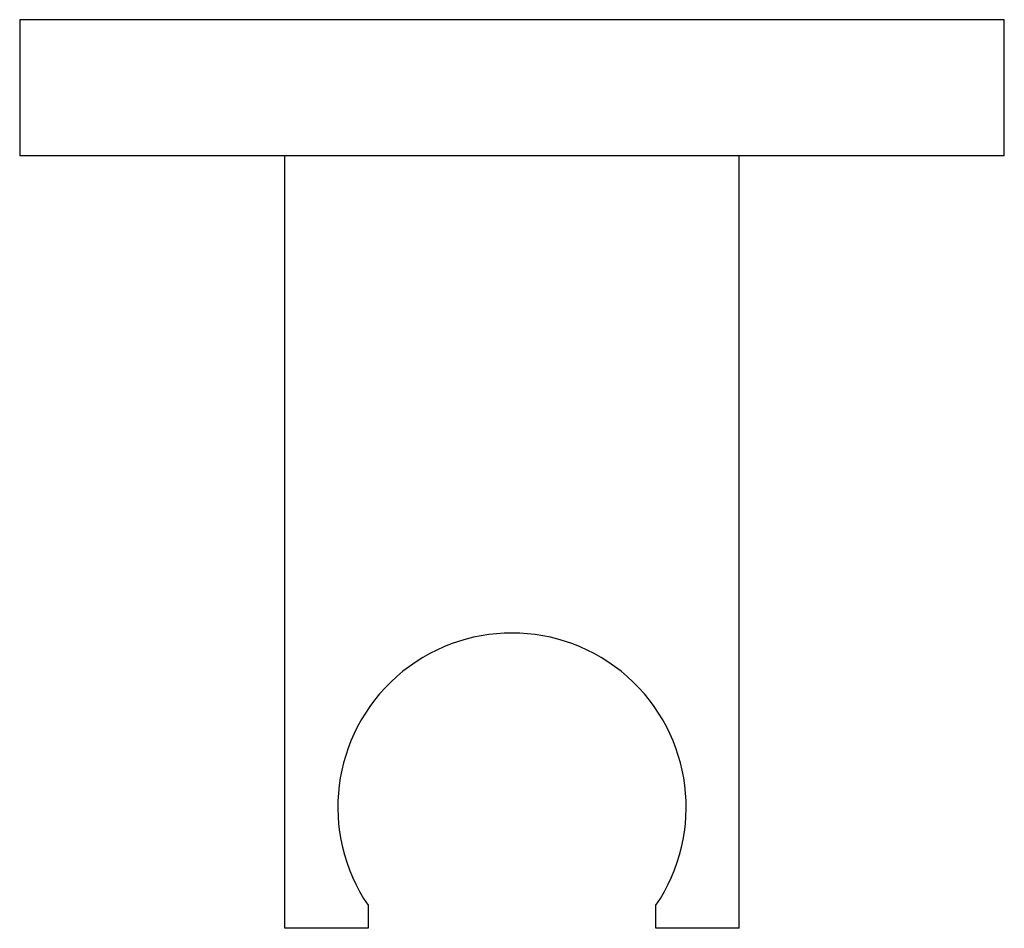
# Model space of a CAD drawing. Header units: millimetres. Extents: x 4054.3161 to 4054.3811, y 1761.4455 to 1761.5055.
import ezdxf

# ---------------------------------------------------------------- set-up
doc = ezdxf.new("R2010")
doc.units = ezdxf.units.MM
doc.layers.add('SANINDUSA', color=3, linetype='Continuous')

msp = doc.modelspace()

# ---------------------------------------------------------------- linework, layer by layer
at = {"layer": 'SANINDUSA'}
for p, q in [((4054.316117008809, 1761.505542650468), (4054.316117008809, 1761.496542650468)), ((4054.381117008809, 1761.505542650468), (4054.316117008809, 1761.505542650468)), ((4054.381117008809, 1761.496542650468), (4054.381117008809, 1761.505542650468)), ((4054.381117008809, 1761.496542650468), (4054.316117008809, 1761.496542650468)), ((4054.333617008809, 1761.445542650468), (4054.333617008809, 1761.496542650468)), ((4054.363617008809, 1761.445542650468), (4054.363617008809, 1761.496542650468)), ((4054.339117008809, 1761.44706190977), (4054.339117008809, 1761.445542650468)), ((4054.358117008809, 1761.445542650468), (4054.358117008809, 1761.44706190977)), ((4054.339117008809, 1761.445542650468), (4054.333617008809, 1761.445542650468)), ((4054.363617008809, 1761.445542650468), (4054.358117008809, 1761.445542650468))]:
    msp.add_line(p, q, dxfattribs=at)
msp.add_arc((4054.348617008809, 1761.453542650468), 0.01150000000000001, 325.6988472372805, 214.3011527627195, dxfattribs=at)

doc.saveas('drawing.dxf')
